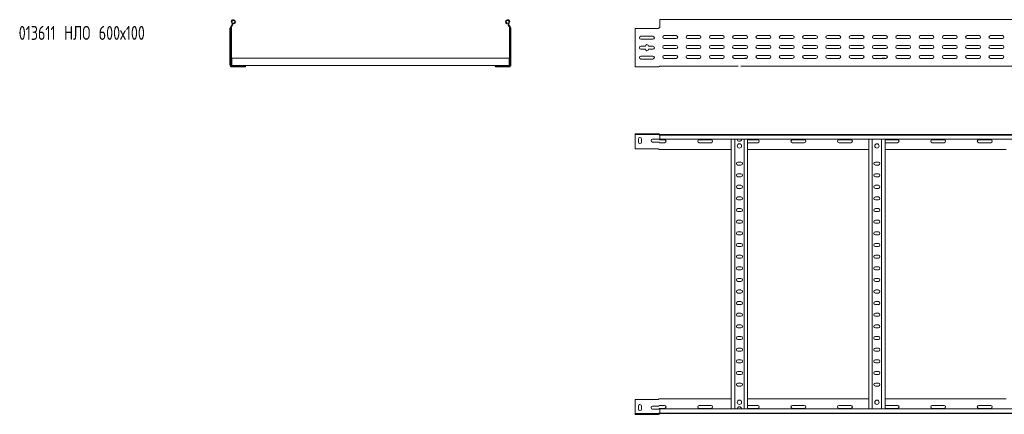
# Model space of a CAD drawing. Header units: millimetres. Extents: x -675 to 3662, y -5029 to -70.
# Tile 1 of 11: x -672 to 1441, y -5029 to -4181. Entities that reach past the tile are written whole.
import ezdxf

# ---------------------------------------------------------------- set-up
doc = ezdxf.new("R2010")
doc.units = ezdxf.units.MM
doc.styles.add('SLDTEXTSTYLE0', font='TXT', dxfattribs={"width": 0.7, "bigfont": 'bigfont'})

msp = doc.modelspace()

# ---------------------------------------------------------------- linework, layer by layer
at = {"color": 7, "linetype": 'Continuous', "lineweight": 15}
for p, q in [((3648.7, -4180.9), (701.7, -4180.9)), ((701.7, -4180.9), (701.7, -4188.4)), ((-221.2, -4199.4), (-221.1, -4199)), ((-221.2, -4277.9), (-221.2, -4199.4)), ((-220.4, -4198.4), (-220.2, -4198.4)), ((-220.2, -4198.4), (-219.7, -4198.4)), ((-219.7, -4198.2), (-219.7, -4277.9)), ((-218.2, -4198.2), (-218.2, -4277.9)), ((-217.7, -4193.7), (-218, -4194)), ((-216.6, -4194.7), (-216.9, -4195.1)), ((-212.6, -4189.8), (-213, -4188.4)), ((373.3, -4189.8), (373.7, -4188.4)), ((377.3, -4194.7), (377.6, -4195.1)), ((378.3, -4193.7), (378.7, -4194)), ((378.8, -4198.2), (378.8, -4277.9)), ((380.3, -4198.2), (380.3, -4277.9)), ((380.8, -4198.4), (380.3, -4198.4)), ((381.1, -4198.4), (380.8, -4198.4)), ((381.8, -4199.4), (381.8, -4199)), ((381.8, -4277.9), (381.8, -4199.4)), ((648.7, -4199.9), (648.7, -4277.9)), ((696.7, -4199.9), (648.7, -4199.9)), ((698.3, -4199.4), (698.8, -4199)), ((700.3, -4198.4), (700.6, -4198.4)), ((700.6, -4198.4), (701.7, -4198.4)), ((701.7, -4188.4), (701.7, -4193.7)), ((701.7, -4194), (701.7, -4193.7)), ((701.7, -4194), (701.7, -4197.9)), ((660.9, -4216.7), (686.4, -4216.7)), ((686.4, -4223.2), (660.9, -4223.2)), ((736.4, -4215.2), (710.9, -4215.2)), ((710.9, -4221.7), (736.4, -4221.7)), ((786.4, -4215.2), (760.9, -4215.2)), ((760.9, -4221.7), (786.4, -4221.7)), ((836.4, -4215.2), (810.9, -4215.2)), ((810.9, -4221.7), (836.4, -4221.7)), ((886.4, -4215.2), (860.9, -4215.2)), ((860.9, -4221.7), (886.4, -4221.7)), ((936.4, -4215.2), (910.9, -4215.2)), ((910.9, -4221.7), (936.4, -4221.7)), ((986.4, -4215.2), (960.9, -4215.2)), ((960.9, -4221.7), (986.4, -4221.7)), ((1036.4, -4215.2), (1010.9, -4215.2)), ((1010.9, -4221.7), (1036.4, -4221.7)), ((1086.4, -4215.2), (1060.9, -4215.2)), ((1060.9, -4221.7), (1086.4, -4221.7)), ((1136.4, -4215.2), (1110.9, -4215.2)), ((1110.9, -4221.7), (1136.4, -4221.7)), ((1186.4, -4215.2), (1160.9, -4215.2)), ((1160.9, -4221.7), (1186.4, -4221.7)), ((1236.4, -4215.2), (1210.9, -4215.2)), ((1210.9, -4221.7), (1236.4, -4221.7)), ((1286.4, -4215.2), (1260.9, -4215.2)), ((1260.9, -4221.7), (1286.4, -4221.7)), ((1336.4, -4215.2), (1310.9, -4215.2)), ((1310.9, -4221.7), (1336.4, -4221.7)), ((1386.4, -4215.2), (1360.9, -4215.2)), ((1360.9, -4221.7), (1386.4, -4221.7)), ((1436.4, -4215.2), (1410.9, -4215.2)), ((1410.9, -4221.7), (1436.4, -4221.7)), ((660.9, -4237.9), (670.4, -4237.9)), ((670.4, -4244.4), (660.9, -4244.4)), ((676.9, -4237.9), (686.4, -4237.9)), ((686.4, -4244.4), (676.9, -4244.4)), ((736.4, -4236.4), (710.9, -4236.4)), ((710.9, -4242.9), (736.4, -4242.9)), ((786.4, -4236.4), (760.9, -4236.4)), ((760.9, -4242.9), (786.4, -4242.9)), ((836.4, -4236.4), (810.9, -4236.4)), ((810.9, -4242.9), (836.4, -4242.9)), ((886.4, -4236.4), (860.9, -4236.4)), ((860.9, -4242.9), (886.4, -4242.9)), ((936.4, -4236.4), (910.9, -4236.4)), ((910.9, -4242.9), (936.4, -4242.9)), ((986.4, -4236.4), (960.9, -4236.4)), ((960.9, -4242.9), (986.4, -4242.9)), ((1036.4, -4236.4), (1010.9, -4236.4)), ((1010.9, -4242.9), (1036.4, -4242.9)), ((1086.4, -4236.4), (1060.9, -4236.4)), ((1060.9, -4242.9), (1086.4, -4242.9)), ((1136.4, -4236.4), (1110.9, -4236.4)), ((1110.9, -4242.9), (1136.4, -4242.9)), ((1186.4, -4236.4), (1160.9, -4236.4)), ((1160.9, -4242.9), (1186.4, -4242.9)), ((1236.4, -4236.4), (1210.9, -4236.4)), ((1210.9, -4242.9), (1236.4, -4242.9)), ((1286.4, -4236.4), (1260.9, -4236.4)), ((1260.9, -4242.9), (1286.4, -4242.9)), ((1336.4, -4236.4), (1310.9, -4236.4)), ((1310.9, -4242.9), (1336.4, -4242.9)), ((1386.4, -4236.4), (1360.9, -4236.4)), ((1360.9, -4242.9), (1386.4, -4242.9)), ((1436.4, -4236.4), (1410.9, -4236.4)), ((1410.9, -4242.9), (1436.4, -4242.9)), ((-217.2, -4264), (377.8, -4264)), ((-217.2, -4264), (-217.2, -4265.8)), ((-217.2, -4265.8), (-217.2, -4277.6)), ((377.8, -4264), (377.8, -4265.8)), ((377.8, -4265.8), (377.8, -4277.6)), ((660.9, -4259.2), (686.4, -4259.2)), ((686.4, -4265.7), (660.9, -4265.7)), ((736.4, -4257.7), (710.9, -4257.7)), ((710.9, -4264.2), (736.4, -4264.2)), ((786.4, -4257.7), (760.9, -4257.7)), ((760.9, -4264.2), (786.4, -4264.2)), ((836.4, -4257.7), (810.9, -4257.7)), ((810.9, -4264.2), (836.4, -4264.2)), ((859.8, -4264), (860.4, -4264)), ((886.4, -4257.7), (860.9, -4257.7)), ((860.9, -4264.2), (886.4, -4264.2)), ((884, -4264), (887.5, -4264)), ((936.4, -4257.7), (910.9, -4257.7)), ((910.9, -4264.2), (936.4, -4264.2)), ((986.4, -4257.7), (960.9, -4257.7)), ((960.9, -4264.2), (986.4, -4264.2)), ((1036.4, -4257.7), (1010.9, -4257.7)), ((1010.9, -4264.2), (1036.4, -4264.2)), ((1086.4, -4257.7), (1060.9, -4257.7)), ((1060.9, -4264.2), (1086.4, -4264.2)), ((1136.4, -4257.7), (1110.9, -4257.7)), ((1110.9, -4264.2), (1136.4, -4264.2)), ((1186.4, -4257.7), (1160.9, -4257.7)), ((1160.9, -4264.2), (1186.4, -4264.2)), ((1179, -4264), (1182.9, -4264)), ((1236.4, -4257.7), (1210.9, -4257.7)), ((1210.9, -4264.2), (1236.4, -4264.2)), ((1286.4, -4257.7), (1260.9, -4257.7)), ((1260.9, -4264.2), (1286.4, -4264.2)), ((1336.4, -4257.7), (1310.9, -4257.7)), ((1310.9, -4264.2), (1336.4, -4264.2)), ((1386.4, -4257.7), (1360.9, -4257.7)), ((1360.9, -4264.2), (1386.4, -4264.2)), ((1436.4, -4257.7), (1410.9, -4257.7)), ((1410.9, -4264.2), (1436.4, -4264.2)), ((-217.3, -4278.8), (-217.3, -4279.3)), ((-217.3, -4278.8), (-217.2, -4278.8)), ((-217.3, -4280.9), (-217.3, -4280.9)), ((-217.3, -4280.9), (-216.7, -4280.9)), ((-217.2, -4277.6), (-217.2, -4279.3)), ((-216.7, -4279.4), (-187.7, -4279.4)), ((-216.7, -4280.9), (-187.7, -4280.9)), ((-216.7, -4282.4), (-209.9, -4282.4)), ((-209.9, -4282.4), (-203.4, -4282.4)), ((-203.4, -4282.4), (-203.4, -4280.9)), ((-203.4, -4282.4), (-188.7, -4282.4)), ((-188.3, -4282.4), (-188.7, -4282.4)), ((-187.7, -4279.4), (348.3, -4279.4)), ((-187.7, -4279.4), (-187.7, -4280.9)), ((-187.7, -4281.4), (-187.7, -4280.9)), ((-187.7, -4281.7), (-187.7, -4281.4)), ((377.3, -4279.4), (348.3, -4279.4)), ((348.3, -4279.4), (348.3, -4280.9)), ((377.3, -4280.9), (348.3, -4280.9)), ((348.3, -4281.4), (348.3, -4280.9)), ((348.3, -4281.7), (348.3, -4281.4)), ((348.9, -4282.4), (349.4, -4282.4)), ((364.1, -4282.4), (349.4, -4282.4)), ((364.1, -4282.4), (364.1, -4280.9)), ((370.6, -4282.4), (364.1, -4282.4)), ((377.3, -4282.4), (370.6, -4282.4)), ((377.3, -4280.9), (377.9, -4280.9)), ((377.8, -4277.6), (377.8, -4279.3)), ((377.8, -4278.8), (377.9, -4278.8)), ((377.9, -4279.3), (377.9, -4278.8)), ((377.9, -4280.9), (377.9, -4280.9)), ((648.7, -4277.9), (648.7, -4282.4)), ((648.7, -4282.4), (698.3, -4282.4)), ((701.7, -4280.9), (869.3, -4280.9)), ((875.1, -4280.9), (1754.3, -4280.9)), ((648.7, -4426.3), (648.7, -4427.8)), ((696.7, -4426.3), (648.7, -4426.3)), ((648.7, -4427.8), (696.7, -4427.8)), ((648.7, -4430.8), (648.7, -4427.8)), ((648.7, -4458.3), (648.7, -4430.8)), ((696.7, -4426.3), (698.3, -4426.3)), ((698.3, -4427.8), (696.7, -4427.8)), ((698.3, -4426.3), (698.8, -4426.3)), ((698.8, -4427.9), (698.3, -4427.8)), ((701.2, -4427.8), (701.6, -4427.8)), ((701.6, -4427.8), (3648.7, -4427.8)), ((701.7, -4428.9), (701.7, -4427.8)), ((3648.7, -4428.9), (701.7, -4428.9)), ((701.7, -4438), (701.7, -4428.9)), ((696.7, -4458.3), (648.7, -4458.3)), ((655.4, -4444), (655.4, -4437.5)), ((661.9, -4437.5), (661.9, -4444)), ((685.9, -4437.5), (698.3, -4437.5)), ((698.3, -4444), (685.9, -4444)), ((701.7, -4438), (3648.7, -4438)), ((711.4, -4439), (701.7, -4439)), ((701.7, -4445.5), (711.4, -4445.5)), ((811.4, -4439), (785.9, -4439)), ((785.9, -4445.5), (811.4, -4445.5)), ((854.7, -5017.5), (854.7, -4438)), ((862.2, -5017.5), (862.2, -4438)), ((882.2, -5017.5), (882.2, -4438)), ((889.7, -5017.5), (889.7, -4438)), ((911.4, -4439), (889.7, -4439)), ((889.7, -4445.5), (911.4, -4445.5)), ((1011.4, -4439), (985.9, -4439)), ((985.9, -4445.5), (1011.4, -4445.5)), ((1111.4, -4439), (1085.9, -4439)), ((1085.9, -4445.5), (1111.4, -4445.5)), ((1149.7, -5017.5), (1149.7, -4438)), ((1157.2, -5017.5), (1157.2, -4438)), ((1177.2, -5017.5), (1177.2, -4438)), ((1184.7, -5017.5), (1184.7, -4438)), ((1211.4, -4439), (1185.9, -4439)), ((1185.9, -4445.5), (1211.4, -4445.5)), ((1311.4, -4439), (1285.9, -4439)), ((1285.9, -4445.5), (1311.4, -4445.5)), ((1411.4, -4439), (1385.9, -4439)), ((1385.9, -4445.5), (1411.4, -4445.5)), ((698.3, -4458.8), (698.8, -4459.2)), ((701.7, -4459.8), (700.3, -4459.8)), ((701.7, -4459.8), (854.7, -4459.8)), ((889.7, -4459.8), (1149.7, -4459.8)), ((1184.7, -4459.8), (1444.7, -4459.8)), ((875.4, -4487), (868.9, -4487)), ((868.9, -4493.5), (875.4, -4493.5)), ((1170.4, -4487), (1163.9, -4487)), ((1163.9, -4493.5), (1170.4, -4493.5)), ((875.4, -4512), (868.9, -4512)), ((868.9, -4518.5), (875.4, -4518.5)), ((1170.4, -4512), (1163.9, -4512)), ((1163.9, -4518.5), (1170.4, -4518.5)), ((875.4, -4537), (868.9, -4537)), ((1170.4, -4537), (1163.9, -4537)), ((868.9, -4543.5), (875.4, -4543.5)), ((875.4, -4562), (868.9, -4562)), ((1163.9, -4543.5), (1170.4, -4543.5)), ((1170.4, -4562), (1163.9, -4562)), ((868.9, -4568.5), (875.4, -4568.5)), ((1163.9, -4568.5), (1170.4, -4568.5)), ((875.4, -4587), (868.9, -4587)), ((868.9, -4593.5), (875.4, -4593.5)), ((1170.4, -4587), (1163.9, -4587)), ((1163.9, -4593.5), (1170.4, -4593.5)), ((875.4, -4612), (868.9, -4612)), ((868.9, -4618.5), (875.4, -4618.5)), ((1170.4, -4612), (1163.9, -4612)), ((1163.9, -4618.5), (1170.4, -4618.5)), ((875.4, -4637), (868.9, -4637)), ((868.9, -4643.5), (875.4, -4643.5)), ((1170.4, -4637), (1163.9, -4637)), ((1163.9, -4643.5), (1170.4, -4643.5)), ((875.4, -4662), (868.9, -4662)), ((868.9, -4668.5), (875.4, -4668.5)), ((1170.4, -4662), (1163.9, -4662)), ((1163.9, -4668.5), (1170.4, -4668.5)), ((875.4, -4687), (868.9, -4687)), ((1170.4, -4687), (1163.9, -4687)), ((868.9, -4693.5), (875.4, -4693.5)), ((875.4, -4712), (868.9, -4712)), ((1163.9, -4693.5), (1170.4, -4693.5)), ((1170.4, -4712), (1163.9, -4712)), ((868.9, -4718.5), (875.4, -4718.5)), ((1163.9, -4718.5), (1170.4, -4718.5)), ((875.4, -4737), (868.9, -4737)), ((868.9, -4743.5), (875.4, -4743.5)), ((1170.4, -4737), (1163.9, -4737)), ((1163.9, -4743.5), (1170.4, -4743.5)), ((875.4, -4762), (868.9, -4762)), ((868.9, -4768.5), (875.4, -4768.5)), ((1170.4, -4762), (1163.9, -4762)), ((1163.9, -4768.5), (1170.4, -4768.5)), ((875.4, -4787), (868.9, -4787)), ((868.9, -4793.5), (875.4, -4793.5)), ((1170.4, -4787), (1163.9, -4787)), ((1163.9, -4793.5), (1170.4, -4793.5)), ((875.4, -4812), (868.9, -4812)), ((1170.4, -4812), (1163.9, -4812)), ((868.9, -4818.5), (875.4, -4818.5)), ((875.4, -4837), (868.9, -4837)), ((1163.9, -4818.5), (1170.4, -4818.5)), ((1170.4, -4837), (1163.9, -4837)), ((868.9, -4843.5), (875.4, -4843.5)), ((1163.9, -4843.5), (1170.4, -4843.5)), ((875.4, -4862), (868.9, -4862)), ((868.9, -4868.5), (875.4, -4868.5)), ((1170.4, -4862), (1163.9, -4862)), ((1163.9, -4868.5), (1170.4, -4868.5)), ((875.4, -4887), (868.9, -4887)), ((868.9, -4893.5), (875.4, -4893.5)), ((1170.4, -4887), (1163.9, -4887)), ((1163.9, -4893.5), (1170.4, -4893.5)), ((875.4, -4912), (868.9, -4912)), ((868.9, -4918.5), (875.4, -4918.5)), ((1170.4, -4912), (1163.9, -4912)), ((1163.9, -4918.5), (1170.4, -4918.5)), ((875.4, -4937), (868.9, -4937)), ((868.9, -4943.5), (875.4, -4943.5)), ((1170.4, -4937), (1163.9, -4937)), ((1163.9, -4943.5), (1170.4, -4943.5)), ((875.4, -4962), (868.9, -4962)), ((1170.4, -4962), (1163.9, -4962)), ((868.9, -4968.5), (875.4, -4968.5)), ((1163.9, -4968.5), (1170.4, -4968.5)), ((696.7, -4997.3), (648.7, -4997.3)), ((648.7, -4997.3), (648.7, -5024.8)), ((698.3, -4996.8), (698.8, -4996.4)), ((701.7, -4995.8), (700.3, -4995.8)), ((701.7, -4995.8), (854.7, -4995.8)), ((889.7, -4995.8), (1149.7, -4995.8)), ((1184.7, -4995.8), (1444.7, -4995.8)), ((648.7, -5024.8), (648.7, -5027.8)), ((648.7, -5029.3), (648.7, -5027.8)), ((648.7, -5027.8), (696.7, -5027.8)), ((655.4, -5011.5), (655.4, -5018)), ((661.9, -5018), (661.9, -5011.5)), ((698.3, -5011.5), (685.9, -5011.5)), ((685.9, -5018), (698.3, -5018)), ((698.3, -5027.8), (696.7, -5027.8)), ((698.8, -5027.7), (698.3, -5027.8)), ((701.2, -5027.8), (701.6, -5027.8)), ((701.6, -5027.8), (3648.7, -5027.8)), ((701.7, -5010), (711.4, -5010)), ((711.4, -5016.5), (701.7, -5016.5)), ((3648.7, -5017.5), (701.7, -5017.5)), ((701.7, -5017.5), (701.7, -5026.6)), ((701.7, -5026.6), (3648.7, -5026.6)), ((701.7, -5026.6), (701.7, -5027.8)), ((785.9, -5010), (811.4, -5010)), ((811.4, -5016.5), (785.9, -5016.5)), ((889.7, -5010), (911.4, -5010)), ((911.4, -5016.5), (889.7, -5016.5)), ((985.9, -5010), (1011.4, -5010)), ((1011.4, -5016.5), (985.9, -5016.5)), ((1085.9, -5010), (1111.4, -5010)), ((1111.4, -5016.5), (1085.9, -5016.5)), ((1185.9, -5010), (1211.4, -5010)), ((1211.4, -5016.5), (1185.9, -5016.5)), ((1285.9, -5010), (1311.4, -5010)), ((1311.4, -5016.5), (1285.9, -5016.5)), ((1385.9, -5010), (1411.4, -5010)), ((1411.4, -5016.5), (1385.9, -5016.5)), ((696.7, -5029.3), (648.7, -5029.3)), ((696.7, -5029.3), (698.3, -5029.3)), ((698.3, -5029.3), (698.8, -5029.2))]:
    msp.add_line(p, q, dxfattribs=at)
at = {"color": 7, "linetype": 'Continuous', "lineweight": 15, "flags": 128}
for points in [[(1185.9, -4439), (1184.8, -4439.2), (1184.7, -4439.3)], [(1184.7, -4445.3), (1184.8, -4445.3), (1185.9, -4445.5)], [(1184.7, -5010.3), (1184.8, -5010.2), (1185.9, -5010)], [(1185.9, -5016.5), (1184.8, -5016.3), (1184.7, -5016.3)]]:
    msp.add_lwpolyline(points, dxfattribs=at)
at = {"color": 7, "linetype": 'Continuous', "lineweight": 15}
for centre in [(872.2, -4452.3), (1167.2, -4452.3), (872.2, -5003.3), (1167.2, -5003.3)]:
    msp.add_circle(centre, 4.75, dxfattribs=at)
for centre, radius, start, end in [((-214, -4185.5), 4.55, 288.1, 219.6816), ((-214, -4185.5), 3.05, 288.1, 219.6816), ((374.7, -4185.5), 4.55, 320.3184, 251.9), ((374.7, -4185.5), 3.05, 320.3184, 251.9), ((-213.7, -4198.2), 6, 136.4649, 180), ((-213.7, -4198.2), 4.5, 136.4649, 180), ((-220.6, -4190.9), 4, 316.4649, 39.6816), ((-220.6, -4190.9), 5.5, 316.4649, 39.6816), ((381.2, -4190.9), 5.5, 140.3184, 223.5351), ((381.2, -4190.9), 4, 140.3184, 223.5351), ((374.3, -4198.2), 4.5, 0, 43.5351), ((374.3, -4198.2), 6, 0, 43.5351), ((696.7, -4196.9), 3, 270, 303.007), ((701.2, -4197.9), 0.5, 270, 328.6677), ((660.9, -4219.9), 3.25, 90, 270), ((686.4, -4219.9), 3.25, 270, 90), ((710.9, -4218.4), 3.25, 90, 270), ((736.4, -4218.4), 3.25, 270, 90), ((760.9, -4218.4), 3.25, 90, 270), ((786.4, -4218.4), 3.25, 270, 90), ((810.9, -4218.4), 3.25, 90, 270), ((836.4, -4218.4), 3.25, 270, 90), ((860.9, -4218.4), 3.25, 90, 270), ((886.4, -4218.4), 3.25, 270, 90), ((910.9, -4218.4), 3.25, 90, 270), ((936.4, -4218.4), 3.25, 270, 90), ((960.9, -4218.4), 3.25, 90, 270), ((986.4, -4218.4), 3.25, 270, 90), ((1010.9, -4218.4), 3.25, 90, 270), ((1036.4, -4218.4), 3.25, 270, 90), ((1060.9, -4218.4), 3.25, 90, 270), ((1086.4, -4218.4), 3.25, 270, 90), ((1110.9, -4218.4), 3.25, 90, 270), ((1136.4, -4218.4), 3.25, 270, 90), ((1160.9, -4218.4), 3.25, 90, 270), ((1186.4, -4218.4), 3.25, 270, 90), ((1210.9, -4218.4), 3.25, 90, 270), ((1236.4, -4218.4), 3.25, 270, 90), ((1260.9, -4218.4), 3.25, 90, 270), ((1286.4, -4218.4), 3.25, 270, 90), ((1310.9, -4218.4), 3.25, 90, 270), ((1336.4, -4218.4), 3.25, 270, 90), ((1360.9, -4218.4), 3.25, 90, 270), ((1386.4, -4218.4), 3.25, 270, 90), ((1410.9, -4218.4), 3.25, 90, 270), ((1436.4, -4218.4), 3.25, 270, 90), ((660.9, -4241.2), 3.25, 90, 270), ((673.7, -4237.9), 3.25, 0, 180), ((673.7, -4244.4), 3.25, 180, 0), ((686.4, -4241.2), 3.25, 270, 90), ((710.9, -4239.7), 3.25, 90, 270), ((736.4, -4239.7), 3.25, 270, 90), ((760.9, -4239.7), 3.25, 90, 270), ((786.4, -4239.7), 3.25, 270, 90), ((810.9, -4239.7), 3.25, 90, 270), ((836.4, -4239.7), 3.25, 270, 90), ((860.9, -4239.7), 3.25, 90, 270), ((886.4, -4239.7), 3.25, 270, 90), ((910.9, -4239.7), 3.25, 90, 270), ((936.4, -4239.7), 3.25, 270, 90), ((960.9, -4239.7), 3.25, 90, 270), ((986.4, -4239.7), 3.25, 270, 90), ((1010.9, -4239.7), 3.25, 90, 270), ((1036.4, -4239.7), 3.25, 270, 90), ((1060.9, -4239.7), 3.25, 90, 270), ((1086.4, -4239.7), 3.25, 270, 90), ((1110.9, -4239.7), 3.25, 90, 270), ((1136.4, -4239.7), 3.25, 270, 90), ((1160.9, -4239.7), 3.25, 90, 270), ((1186.4, -4239.7), 3.25, 270, 90), ((1210.9, -4239.7), 3.25, 90, 270), ((1236.4, -4239.7), 3.25, 270, 90), ((1260.9, -4239.7), 3.25, 90, 270), ((1286.4, -4239.7), 3.25, 270, 90), ((1310.9, -4239.7), 3.25, 90, 270), ((1336.4, -4239.7), 3.25, 270, 90), ((1360.9, -4239.7), 3.25, 90, 270), ((1386.4, -4239.7), 3.25, 270, 90), ((1410.9, -4239.7), 3.25, 90, 270), ((1436.4, -4239.7), 3.25, 270, 90), ((660.9, -4262.4), 3.25, 90, 270), ((686.4, -4262.4), 3.25, 270, 90), ((710.9, -4260.9), 3.25, 90, 270), ((736.4, -4260.9), 3.25, 270, 90), ((760.9, -4260.9), 3.25, 90, 270), ((786.4, -4260.9), 3.25, 270, 90), ((810.9, -4260.9), 3.25, 90, 270), ((836.4, -4260.9), 3.25, 270, 90), ((860.9, -4260.9), 3.25, 90, 270), ((860.4, -4265.8), 1.8, 63.4372, 90), ((884, -4265.8), 1.8, 90, 116.5628), ((886.4, -4260.9), 3.25, 270, 90), ((910.9, -4260.9), 3.25, 90, 270), ((936.4, -4260.9), 3.25, 270, 90), ((960.9, -4260.9), 3.25, 90, 270), ((986.4, -4260.9), 3.25, 270, 90), ((1010.9, -4260.9), 3.25, 90, 270), ((1036.4, -4260.9), 3.25, 270, 90), ((1060.9, -4260.9), 3.25, 90, 270), ((1086.4, -4260.9), 3.25, 270, 90), ((1110.9, -4260.9), 3.25, 90, 270), ((1136.4, -4260.9), 3.25, 270, 90), ((1160.9, -4260.9), 3.25, 90, 270), ((1179, -4265.8), 1.8, 90, 116.5628), ((1182.9, -4265.8), 1.8, 63.4372, 90), ((1186.4, -4260.9), 3.25, 270, 90), ((1210.9, -4260.9), 3.25, 90, 270), ((1236.4, -4260.9), 3.25, 270, 90), ((1260.9, -4260.9), 3.25, 90, 270), ((1286.4, -4260.9), 3.25, 270, 90), ((1310.9, -4260.9), 3.25, 90, 270), ((1336.4, -4260.9), 3.25, 270, 90), ((1360.9, -4260.9), 3.25, 90, 270), ((1386.4, -4260.9), 3.25, 270, 90), ((1410.9, -4260.9), 3.25, 90, 270), ((1436.4, -4260.9), 3.25, 270, 90), ((-216.7, -4277.9), 4.5, 180, 270), ((-216.7, -4277.9), 3, 180, 270), ((-216.7, -4277.9), 1.5, 180, 270), ((377.3, -4277.9), 1.5, 270, 0), ((377.3, -4277.9), 3, 270, 0), ((377.3, -4277.9), 4.5, 270, 0), ((698.3, -4279.4), 3, 270, 318.1897), ((701.7, -4282.4), 1.5, 90, 138.1897), ((658.7, -4437.5), 3.25, 0, 180), ((698.3, -4429.3), 3, 41.8103, 49.797), ((701.7, -4426.3), 3, 241.8009, 260.4059), ((701.7, -4426.3), 1.5, 221.8103, 270), ((658.7, -4444), 3.25, 180, 0), ((685.9, -4440.8), 3.25, 90, 270), ((696.7, -4461.3), 3, 56.993, 90), ((711.4, -4442.3), 3.25, 270, 90), ((785.9, -4442.3), 3.25, 90, 270), ((811.4, -4442.3), 3.25, 270, 90), ((872.2, -4437.7), 4.75, 183.9233, 356.0767), ((911.4, -4442.3), 3.25, 270, 90), ((985.9, -4442.3), 3.25, 90, 270), ((1011.4, -4442.3), 3.25, 270, 90), ((1085.9, -4442.3), 3.25, 90, 270), ((1111.4, -4442.3), 3.25, 270, 90), ((1211.4, -4442.3), 3.25, 270, 90), ((1285.9, -4442.3), 3.25, 90, 270), ((1311.4, -4442.3), 3.25, 270, 90), ((1385.9, -4442.3), 3.25, 90, 270), ((1411.4, -4442.3), 3.25, 270, 90), ((868.9, -4490.3), 3.25, 90, 270), ((875.4, -4490.3), 3.25, 270, 90), ((1163.9, -4490.3), 3.25, 90, 270), ((1170.4, -4490.3), 3.25, 270, 90), ((868.9, -4515.3), 3.25, 90, 270), ((875.4, -4515.3), 3.25, 270, 90), ((1163.9, -4515.3), 3.25, 90, 270), ((1170.4, -4515.3), 3.25, 270, 90), ((868.9, -4540.3), 3.25, 90, 270), ((875.4, -4540.3), 3.25, 270, 90), ((1163.9, -4540.3), 3.25, 90, 270), ((1170.4, -4540.3), 3.25, 270, 90), ((868.9, -4565.3), 3.25, 90, 270), ((875.4, -4565.3), 3.25, 270, 90), ((1163.9, -4565.3), 3.25, 90, 270), ((1170.4, -4565.3), 3.25, 270, 90), ((868.9, -4590.3), 3.25, 90, 270), ((875.4, -4590.3), 3.25, 270, 90), ((1163.9, -4590.3), 3.25, 90, 270), ((1170.4, -4590.3), 3.25, 270, 90), ((868.9, -4615.3), 3.25, 90, 270), ((875.4, -4615.3), 3.25, 270, 90), ((1163.9, -4615.3), 3.25, 90, 270), ((1170.4, -4615.3), 3.25, 270, 90), ((868.9, -4640.3), 3.25, 90, 270), ((875.4, -4640.3), 3.25, 270, 90), ((1163.9, -4640.3), 3.25, 90, 270), ((1170.4, -4640.3), 3.25, 270, 90), ((868.9, -4665.3), 3.25, 90, 270), ((875.4, -4665.3), 3.25, 270, 90), ((1163.9, -4665.3), 3.25, 90, 270), ((1170.4, -4665.3), 3.25, 270, 90), ((868.9, -4690.3), 3.25, 90, 270), ((875.4, -4690.3), 3.25, 270, 90), ((1163.9, -4690.3), 3.25, 90, 270), ((1170.4, -4690.3), 3.25, 270, 90), ((868.9, -4715.3), 3.25, 90, 270), ((875.4, -4715.3), 3.25, 270, 90), ((1163.9, -4715.3), 3.25, 90, 270), ((1170.4, -4715.3), 3.25, 270, 90), ((868.9, -4740.3), 3.25, 90, 270), ((875.4, -4740.3), 3.25, 270, 90), ((1163.9, -4740.3), 3.25, 90, 270), ((1170.4, -4740.3), 3.25, 270, 90), ((868.9, -4765.3), 3.25, 90, 270), ((875.4, -4765.3), 3.25, 270, 90), ((1163.9, -4765.3), 3.25, 90, 270), ((1170.4, -4765.3), 3.25, 270, 90), ((868.9, -4790.3), 3.25, 90, 270), ((875.4, -4790.3), 3.25, 270, 90), ((1163.9, -4790.3), 3.25, 90, 270), ((1170.4, -4790.3), 3.25, 270, 90), ((868.9, -4815.3), 3.25, 90, 270), ((875.4, -4815.3), 3.25, 270, 90), ((1163.9, -4815.3), 3.25, 90, 270), ((1170.4, -4815.3), 3.25, 270, 90), ((868.9, -4840.3), 3.25, 90, 270), ((875.4, -4840.3), 3.25, 270, 90), ((1163.9, -4840.3), 3.25, 90, 270), ((1170.4, -4840.3), 3.25, 270, 90), ((868.9, -4865.3), 3.25, 90, 270), ((875.4, -4865.3), 3.25, 270, 90), ((1163.9, -4865.3), 3.25, 90, 270), ((1170.4, -4865.3), 3.25, 270, 90), ((868.9, -4890.3), 3.25, 90, 270), ((875.4, -4890.3), 3.25, 270, 90), ((1163.9, -4890.3), 3.25, 90, 270), ((1170.4, -4890.3), 3.25, 270, 90), ((868.9, -4915.3), 3.25, 90, 270), ((875.4, -4915.3), 3.25, 270, 90), ((1163.9, -4915.3), 3.25, 90, 270), ((1170.4, -4915.3), 3.25, 270, 90), ((868.9, -4940.3), 3.25, 90, 270), ((875.4, -4940.3), 3.25, 270, 90), ((1163.9, -4940.3), 3.25, 90, 270), ((1170.4, -4940.3), 3.25, 270, 90), ((868.9, -4965.3), 3.25, 90, 270), ((875.4, -4965.3), 3.25, 270, 90), ((1163.9, -4965.3), 3.25, 90, 270), ((1170.4, -4965.3), 3.25, 270, 90), ((696.7, -4994.3), 3, 270, 303.007), ((658.7, -5011.5), 3.25, 0, 180), ((658.7, -5018), 3.25, 180, 0), ((685.9, -5014.8), 3.25, 90, 270), ((701.7, -5029.3), 3, 99.5941, 118.1991), ((698.3, -5026.3), 3, 310.203, 318.1897), ((701.7, -5029.3), 1.5, 90, 138.1897), ((711.4, -5013.3), 3.25, 270, 90), ((785.9, -5013.3), 3.25, 90, 270), ((811.4, -5013.3), 3.25, 270, 90), ((872.2, -5017.9), 4.75, 3.9233, 176.0767), ((911.4, -5013.3), 3.25, 270, 90), ((985.9, -5013.3), 3.25, 90, 270), ((1011.4, -5013.3), 3.25, 270, 90), ((1085.9, -5013.3), 3.25, 90, 270), ((1111.4, -5013.3), 3.25, 270, 90), ((1211.4, -5013.3), 3.25, 270, 90), ((1285.9, -5013.3), 3.25, 90, 270), ((1311.4, -5013.3), 3.25, 270, 90), ((1385.9, -5013.3), 3.25, 90, 270), ((1411.4, -5013.3), 3.25, 270, 90)]:
    msp.add_arc(centre, radius, start, end, dxfattribs=at)
for points, knots in [([(-221.1, -4199), (-221.1, -4199), (-221.1, -4198.8), (-220.9, -4198.5), (-220.7, -4198.4), (-220.5, -4198.4), (-220.4, -4198.4)], [0, 0, 0, 0, 0.155649, 0.514564, 0.854568, 1, 1, 1, 1]), ([(381.8, -4199), (381.8, -4199), (381.7, -4198.8), (381.6, -4198.5), (381.4, -4198.4), (381.2, -4198.4), (381.1, -4198.4)], [0, 0, 0, 0, 0.155649, 0.514564, 0.854568, 1, 1, 1, 1]), ([(698.8, -4199), (698.9, -4199), (699.1, -4198.8), (699.6, -4198.5), (700, -4198.4), (700.2, -4198.4), (700.3, -4198.4)], [0, 0, 0, 0, 0.155649, 0.514564, 0.854568, 1, 1, 1, 1]), ([(701.6, -4198.2), (701.6, -4198.1), (701.7, -4198), (701.7, -4198), (701.7, -4197.9)], [0, 0, 0, 0, 0.614497, 1, 1, 1, 1]), ([(-209.2, -4281.9), (-209.3, -4282), (-209.6, -4282.2), (-209.9, -4282.4), (-209.9, -4282.4), (-209.9, -4282.4)], [0, 0, 0, 0, 0.407021, 0.751647, 1, 1, 1, 1]), ([(-208.7, -4281.4), (-208.8, -4281.6), (-208.9, -4281.8), (-209.1, -4281.9), (-209.2, -4281.9)], [0, 0, 0, 0, 0.771658, 1, 1, 1, 1]), ([(-208.4, -4280.9), (-208.4, -4280.9), (-208.4, -4281), (-208.6, -4281.2), (-208.7, -4281.3), (-208.7, -4281.4)], [0, 0, 0, 0, 0.3463274, 0.6914742, 1, 1, 1, 1]), ([(-203.4, -4282.4), (-203.4, -4282.4), (-203.3, -4282.4), (-203.1, -4282.2), (-202.8, -4282), (-202.7, -4281.9)], [0, 0, 0, 0, 0.333665, 0.666043, 1, 1, 1, 1]), ([(-202.7, -4281.9), (-202.5, -4281.8), (-202.3, -4281.7), (-202.2, -4281.5), (-202.2, -4281.4)], [0, 0, 0, 0, 0.771596, 1, 1, 1, 1]), ([(-202.2, -4281.4), (-202.1, -4281.3), (-202, -4281.1), (-201.9, -4280.9), (-201.9, -4280.9), (-201.9, -4280.9)], [0, 0, 0, 0, 0.406592, 0.81534, 1, 1, 1, 1]), ([(-187.7, -4281.7), (-187.7, -4281.8), (-187.7, -4282.1), (-187.9, -4282.3), (-188.2, -4282.4), (-188.3, -4282.4)], [0, 0, 0, 0, 0.373783, 0.74931, 1, 1, 1, 1]), ([(348.3, -4281.7), (348.4, -4281.8), (348.4, -4282.1), (348.6, -4282.3), (348.8, -4282.4), (348.9, -4282.4)], [0, 0, 0, 0, 0.3737828, 0.7493097, 1, 1, 1, 1]), ([(362.9, -4281.4), (362.8, -4281.3), (362.7, -4281.1), (362.6, -4280.9), (362.6, -4280.9), (362.6, -4280.9)], [0, 0, 0, 0, 0.406592, 0.81534, 1, 1, 1, 1]), ([(363.3, -4281.9), (363.2, -4281.8), (363, -4281.7), (362.9, -4281.5), (362.9, -4281.4)], [0, 0, 0, 0, 0.771596, 1, 1, 1, 1]), ([(364.1, -4282.4), (364.1, -4282.4), (364, -4282.4), (363.8, -4282.2), (363.5, -4282), (363.3, -4281.9)], [0, 0, 0, 0, 0.333665, 0.666043, 1, 1, 1, 1]), ([(369.1, -4280.9), (369.1, -4280.9), (369.1, -4281), (369.2, -4281.2), (369.3, -4281.3), (369.4, -4281.4)], [0, 0, 0, 0, 0.346327, 0.691474, 1, 1, 1, 1]), ([(369.4, -4281.4), (369.5, -4281.6), (369.6, -4281.8), (369.8, -4281.9), (369.8, -4281.9)], [0, 0, 0, 0, 0.771658, 1, 1, 1, 1]), ([(369.8, -4281.9), (370, -4282), (370.3, -4282.2), (370.6, -4282.4), (370.6, -4282.4), (370.6, -4282.4)], [0, 0, 0, 0, 0.407021, 0.751647, 1, 1, 1, 1]), ([(698.8, -4426.3), (698.9, -4426.3), (699.1, -4426.4), (699.6, -4426.5), (700, -4426.7), (700.2, -4426.9), (700.3, -4427)], [0, 0, 0, 0, 0.155649, 0.514564, 0.854568, 1, 1, 1, 1]), ([(699.5, -4428.3), (699.4, -4428.2), (699.2, -4428), (698.9, -4427.9), (698.8, -4427.9)], [0, 0, 0, 0, 0.52463, 1, 1, 1, 1]), ([(700.3, -4428.9), (700, -4428.8), (699.7, -4428.6), (699.5, -4428.3), (699.5, -4428.3)], [0, 0, 0, 0, 0.747394, 1, 1, 1, 1]), ([(701.7, -4429.3), (701.7, -4429.3), (701.7, -4429.3), (701.6, -4429.3), (701.5, -4429.3), (701.3, -4429.2), (701.2, -4429.2), (701.2, -4429.2)], [0, 0, 0, 0, 0.214041, 0.428088, 0.641869, 0.854622, 1, 1, 1, 1]), ([(701.6, -4427.8), (701.6, -4427.8), (701.7, -4427.8), (701.7, -4427.8), (701.7, -4427.8)], [0, 0, 0, 0, 0.614497, 1, 1, 1, 1]), ([(698.3, -4437.5), (698.5, -4437.5), (698.8, -4437.5), (699.2, -4437.7), (699.4, -4437.8), (699.5, -4437.8)], [0, 0, 0, 0, 0.346327, 0.691474, 1, 1, 1, 1]), ([(699.5, -4444.3), (699.3, -4444.3), (699.1, -4444.1), (698.7, -4444), (698.4, -4444), (698.3, -4444)], [0, 0, 0, 0, 0.406592, 0.81534, 1, 1, 1, 1]), ([(699.5, -4437.8), (699.6, -4437.9), (699.8, -4438), (700, -4438.2), (700, -4438.3)], [0, 0, 0, 0, 0.771658, 1, 1, 1, 1]), ([(700, -4444.8), (699.9, -4444.6), (699.7, -4444.4), (699.5, -4444.3), (699.5, -4444.3)], [0, 0, 0, 0, 0.771596, 1, 1, 1, 1]), ([(700, -4438.3), (700.2, -4438.4), (700.5, -4438.7), (701.1, -4439), (701.5, -4439), (701.7, -4439)], [0, 0, 0, 0, 0.407021, 0.751647, 1, 1, 1, 1]), ([(701.7, -4445.5), (701.5, -4445.5), (701, -4445.5), (700.5, -4445.2), (700.2, -4444.9), (700, -4444.8)], [0, 0, 0, 0, 0.333665, 0.666043, 1, 1, 1, 1]), ([(698.8, -4459.2), (698.9, -4459.2), (699, -4459.3), (699.2, -4459.5), (699.4, -4459.6), (699.5, -4459.6)], [0, 0, 0, 0, 0.131563, 0.745362, 1, 1, 1, 1]), ([(699.5, -4459.6), (699.6, -4459.7), (699.9, -4459.8), (700.2, -4459.8), (700.3, -4459.8)], [0, 0, 0, 0, 0.747776, 1, 1, 1, 1]), ([(698.8, -4996.4), (698.9, -4996.3), (699, -4996.2), (699.2, -4996), (699.4, -4996), (699.5, -4995.9)], [0, 0, 0, 0, 0.131563, 0.745362, 1, 1, 1, 1]), ([(699.5, -4995.9), (699.6, -4995.9), (699.9, -4995.8), (700.2, -4995.8), (700.3, -4995.8)], [0, 0, 0, 0, 0.747776, 1, 1, 1, 1]), ([(699.5, -5011.2), (699.3, -5011.3), (699.1, -5011.4), (698.7, -5011.5), (698.4, -5011.5), (698.3, -5011.5)], [0, 0, 0, 0, 0.4065921, 0.8153403, 1, 1, 1, 1]), ([(698.3, -5018), (698.5, -5018), (698.8, -5018), (699.2, -5017.9), (699.4, -5017.8), (699.5, -5017.7)], [0, 0, 0, 0, 0.346327, 0.691474, 1, 1, 1, 1]), ([(699.5, -5027.3), (699.4, -5027.4), (699.2, -5027.6), (698.9, -5027.6), (698.8, -5027.7)], [0, 0, 0, 0, 0.52463, 1, 1, 1, 1]), ([(698.8, -5029.2), (698.9, -5029.2), (699.1, -5029.2), (699.6, -5029), (700, -5028.8), (700.2, -5028.6), (700.3, -5028.6)], [0, 0, 0, 0, 0.155649, 0.514564, 0.854568, 1, 1, 1, 1]), ([(700, -5010.8), (699.9, -5010.9), (699.7, -5011.1), (699.5, -5011.2), (699.5, -5011.2)], [0, 0, 0, 0, 0.771596, 1, 1, 1, 1]), ([(699.5, -5017.7), (699.6, -5017.6), (699.8, -5017.5), (700, -5017.3), (700, -5017.3)], [0, 0, 0, 0, 0.771658, 1, 1, 1, 1]), ([(700.3, -5026.6), (700, -5026.8), (699.7, -5027), (699.5, -5027.2), (699.5, -5027.3)], [0, 0, 0, 0, 0.747394, 1, 1, 1, 1]), ([(701.7, -5010), (701.5, -5010), (701, -5010.1), (700.5, -5010.4), (700.2, -5010.6), (700, -5010.8)], [0, 0, 0, 0, 0.333665, 0.666043, 1, 1, 1, 1]), ([(700, -5017.3), (700.2, -5017.1), (700.5, -5016.8), (701.1, -5016.6), (701.5, -5016.5), (701.7, -5016.5)], [0, 0, 0, 0, 0.407021, 0.751647, 1, 1, 1, 1]), ([(701.7, -5026.3), (701.7, -5026.3), (701.7, -5026.3), (701.6, -5026.3), (701.5, -5026.3), (701.3, -5026.3), (701.2, -5026.3), (701.2, -5026.3)], [0, 0, 0, 0, 0.214041, 0.428088, 0.641869, 0.854622, 1, 1, 1, 1]), ([(701.6, -5027.8), (701.6, -5027.8), (701.7, -5027.8), (701.7, -5027.8), (701.7, -5027.8)], [0, 0, 0, 0, 0.614497, 1, 1, 1, 1])]:
    msp.add_open_spline(points, degree=3, knots=knots, dxfattribs=at)

# ---------------------------------------------------------------- texts
at = {"color": 7, "linetype": 'Continuous', "lineweight": 0, "insert": (-674.5, -4194.4), "char_height": 30, "attachment_point": 1, "style": 'SLDTEXTSTYLE0'}
msp.add_mtext('013611 \\M+1844E\\M+1844C\\M+1844F 600\\M+18487100', dxfattribs=at)

doc.saveas('drawing.dxf')
